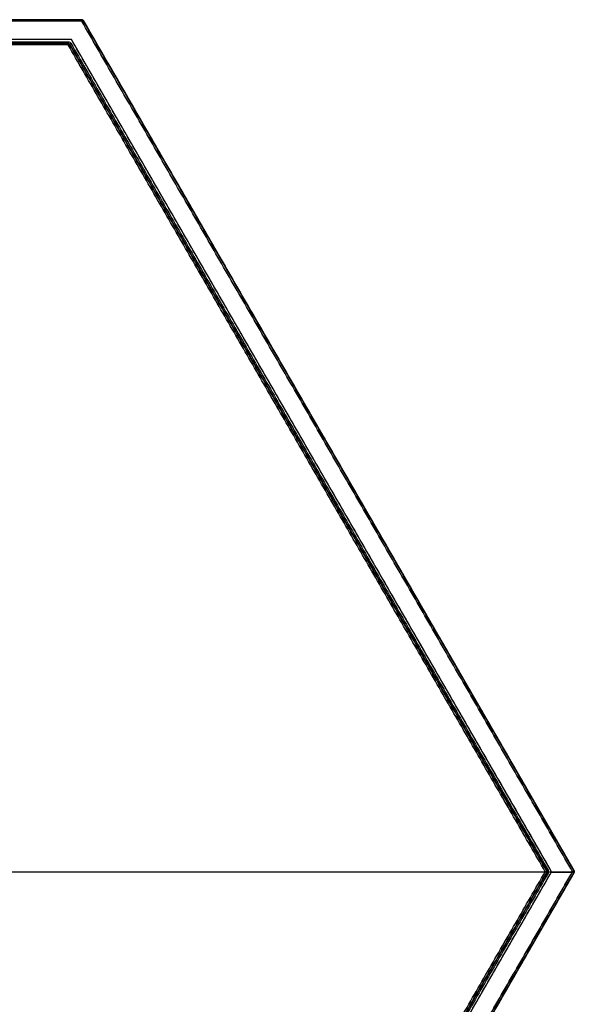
# Model space of a CAD drawing. Header units: millimetres. Extents: x -125 to 125, y -108 to 108.
# Tile 13 of 13: x 54 to 125, y -17 to 108. Entities that reach past the tile are written whole.
import ezdxf

# ---------------------------------------------------------------- set-up
doc = ezdxf.new("R2010")
doc.units = ezdxf.units.MM
doc.layers.add('Base', color=18, linetype='Continuous', true_color=0x000000)
doc.layers.add('Corpo', color=18, linetype='Continuous', true_color=0x000000)

msp = doc.modelspace()

# ---------------------------------------------------------------- linework, layer by layer
at = {"layer": 'Base', "color": 25, "true_color": 0x996633}
for p, q in [((-62.38, 108.25, -3), (62.38, 108.25, -3)), ((62.56, 108.15, -3), (124.94, 0.1, -3)), ((124.94, 0.1, -5.8), (62.56, 108.15, -5.8)), ((-60.65, 105.25, 8.5), (60.65, 105.25, 8.5)), ((60.83, 105.15, 8.5), (121.48, 0.1, 8.5)), ((93.75, 54.13, -5.8), (93.75, 54.13, -0.2)), ((91.15, 52.63, 0.2), (91.15, 52.63, 16.8)), ((-124.77, 0, -6), (124.77, 0, -6)), ((-121.3, 0, 17), (121.3, 0, 17)), ((121.7, 0), (124.77, 0)), ((121.48, -0.1, 8.5), (60.83, -105.15, 8.5)), ((62.38, -108.05, -6), (124.77, 0, -6)), ((124.94, -0.1, -3), (62.56, -108.15, -3)), ((121.5, 0, 16.8), (121.5, 0, 0.2)), ((124.97, 0, -0.2), (124.97, 0, -5.8))]:
    msp.add_line(p, q, dxfattribs=at)
at = {"layer": 'Base', "color": 25, "true_color": 0x996633, "extrusion": (1, 0, 0)}
for centre, start, end in [((108.05, -0.2, 62.38), 360, 90), ((105.45, 0.2, 60.65), 180, 270), ((105.05, 16.8, 60.65), 360, 90)]:
    msp.add_arc(centre, 0.2, start, end, dxfattribs=at)
at = {"layer": 'Base', "color": 25, "true_color": 0x996633}
for centre, radius, start, end in [((62.38, 108.05, -0.2), 0.2, 30, 90), ((62.38, 108.05, -0.2), 0.2, 88.4874, 90), ((60.65, 105.05, 16.8), 0.2, 30, 90), ((60.65, 105.05, 0.2), 0.2, 30, 90), ((60.65, 105.05, 16.8), 0.2, 30, 87.0833), ((121.3, 0, 16.8), 0.2, 0, 30), ((121.3, 0, 0.2), 0.2, 0, 30), ((121.3, 0, 16.8), 0.2, 0, 30), ((121.3, 0), 0.4, 0, 30), ((124.77, 0, -5.8), 0.2, 330, 30), ((124.77, 0, -0.2), 0.2, 330, 1.3098), ((121.3, 0, 16.8), 0.2, 330, 0), ((121.3, 0, 0.2), 0.2, 330, 0), ((121.3, 0, 0.2), 0.2, 330, 0), ((121.3, 0, 16.8), 0.2, 336, 0), ((121.3, 0), 0.4, 330, 0)]:
    msp.add_arc(centre, radius, start, end, dxfattribs=at)
at = {"layer": 'Base', "color": 25, "true_color": 0x996633, "extrusion": (0, 0, -1)}
for centre, radius, start, end in [((-62.38, 108.05, 5.8), 0.2, 90, 111.6), ((-62.38, 108.05, 3), 0.2, 90, 150), ((-62.38, 108.05, 5.8), 0.2, 90, 93.5762), ((-62.38, 108.05, 5.8), 0.2, 111.6, 150), ((-60.65, 105.05), 0.4, 90, 150), ((-60.65, 105.05, -8.5), 0.2, 90, 150), ((-121.3, 0, -8.5), 0.2, 150, 210), ((-121.3, 0), 0.4, 150, 180), ((-124.77, 0, 0.2), 0.2, 150, 210), ((-124.77, 0, 3), 0.2, 150, 210), ((-121.3, 0), 0.4, 180, 210)]:
    msp.add_arc(centre, radius, start, end, dxfattribs=at)
at = {"layer": 'Base', "color": 25, "true_color": 0x996633, "extrusion": (-1, 0, 0)}
msp.add_arc((-108.05, -5.8, -62.38), 0.2, 180, 270, dxfattribs=at)
at = {"layer": 'Base', "color": 25, "true_color": 0x996633, "extrusion": (-0.929776, 0.368125, 0)}
msp.add_arc((-123.43, -5.8, -18.23), 0.2, 180, 270, dxfattribs=at)
at = {"layer": 'Base', "color": 25, "true_color": 0x996633, "extrusion": (0.5, -0.866025, 0)}
for centre in [(108.05, -0.2, -62.38), (105.05, 16.8, -60.65), (108.05, -0.2), (105.05, 16.8)]:
    msp.add_arc(centre, 0.2, 0, 90, dxfattribs=at)
at = {"layer": 'Base', "color": 25, "true_color": 0x996633, "extrusion": (0.5, -0.866025, -1.58597e-13)}
msp.add_arc((108.05, -5.8, -62.38), 0.2, 270, 360, dxfattribs=at)
at = {"layer": 'Base', "color": 25, "true_color": 0x996633, "extrusion": (0.5, -0.866025, 7.92984e-14)}
msp.add_arc((105.45, 0.2, -60.65), 0.2, 180, 270, dxfattribs=at)
at = {"layer": 'Base', "color": 25, "true_color": 0x996633, "extrusion": (-0.5, 0.866025, 0)}
for centre, start, end in [((-108.05, -5.8), 180, 270), ((-105.45, 0.2), 270, 360)]:
    msp.add_arc(centre, 0.2, start, end, dxfattribs=at)
at = {"layer": 'Base', "color": 25, "true_color": 0x996633, "extrusion": (-0.5, 0.866025, -2.08733e-13)}
msp.add_arc((-105.05, 16.8, -60.65), 0.2, 90, 180, dxfattribs=at)
at = {"layer": 'Base', "color": 25, "true_color": 0x996633, "extrusion": (-0.5, 0.866025, -3.37818e-13)}
msp.add_arc((-105.45, 0.2, -60.65), 0.2, 270, 360, dxfattribs=at)
at = {"layer": 'Base', "color": 25, "true_color": 0x996633, "extrusion": (-0.5, 0.866025, -4.6509e-13)}
msp.add_arc((-108.05, -0.2, -62.38), 0.2, 90, 180, dxfattribs=at)
at = {"layer": 'Base', "color": 25, "true_color": 0x996633, "extrusion": (-0.5, 0.866025, 3.13784e-13)}
msp.add_arc((-108.05, -5.8, -62.38), 0.2, 180, 270, dxfattribs=at)
at = {"layer": 'Base', "color": 25, "true_color": 0x996633, "extrusion": (0, -1, 0)}
for centre, start, end in [((121.3, 16.8), 0, 90), ((121.7, 0.2), 180, 270), ((124.77, -0.2), 360, 90)]:
    msp.add_arc(centre, 0.2, start, end, dxfattribs=at)
at = {"layer": 'Base', "color": 25, "true_color": 0x996633, "extrusion": (-0.5, -0.866025, -2.91204e-13)}
msp.add_arc((105.05, 16.8, -60.65), 0.2, 0, 90, dxfattribs=at)
at = {"layer": 'Base', "color": 25, "true_color": 0x996633, "extrusion": (0.5, 0.866025, 2.95079e-13)}
msp.add_arc((-105.45, 0.2, 60.65), 0.2, 270, 360, dxfattribs=at)
at = {"layer": 'Base', "color": 25, "true_color": 0x996633, "extrusion": (0.5, 0.866025, 2.82216e-13)}
msp.add_arc((-108.05, -0.2, 62.38), 0.2, 90, 180, dxfattribs=at)
at = {"layer": 'Base', "color": 25, "true_color": 0x996633, "extrusion": (0.5, 0.866025, -2.85649e-13)}
msp.add_arc((-108.05, -5.8, 62.38), 0.2, 180, 270, dxfattribs=at)
at = {"layer": 'Base', "color": 25, "true_color": 0x996633, "extrusion": (0.368125, 0.929776, 8.15955e-14)}
msp.add_arc((-116.01, -5.8, 45.93), 0.2, 180, 270, dxfattribs=at)
at = {"layer": 'Base', "color": 25, "true_color": 0x996633}
for points in [[(-62.38, 108.25, -5.8), (0, 108.25, -5.8), (62.38, 108.25, -5.8)], [(62.38, 108.25, -0.2), (0, 108.25, -0.2), (-62.38, 108.25, -0.2)], [(62.38, 108.05), (0, 108.05), (-62.38, 108.05)], [(62.38, 108.05, -6), (0, 108.05, -6), (-62.38, 108.05, -6)], [(62.38, 108.25, -5.8), (62.38, 108.25, -3), (62.38, 108.25, -0.2)], [(124.77, 0), (93.58, 54.03), (62.38, 108.05)], [(124.77, 0, -6), (93.58, 54.03, -6), (62.38, 108.05, -6)], [(62.56, 108.15, -5.8), (93.75, 54.13, -5.8), (124.94, 0.1, -5.8)], [(62.56, 108.15, -0.2), (62.56, 108.15, -3), (62.56, 108.15, -5.8)], [(124.94, 0.1, -0.2), (93.75, 54.13, -0.2), (62.56, 108.15, -0.2)], [(-60.65, 105.45), (0, 105.45), (60.65, 105.45)], [(-60.65, 105.25, 0.2), (0, 105.25, 0.2), (60.65, 105.25, 0.2)], [(60.65, 105.25, 16.8), (0, 105.25, 16.8), (-60.65, 105.25, 16.8)], [(60.65, 105.25, 0.2), (60.65, 105.25, 8.5), (60.65, 105.25, 16.8)], [(60.83, 105.15, 0.2), (91.15, 52.63, 0.2), (121.48, 0.1, 0.2)], [(60.83, 105.15, 16.8), (60.83, 105.15, 8.5), (60.83, 105.15, 0.2)], [(121.48, 0.1, 16.8), (91.15, 52.63, 16.8), (60.83, 105.15, 16.8)], [(61, 105.25), (91.33, 52.73), (121.65, 0.2)], [(60.65, 105.05, 17), (0, 105.05, 17), (-60.65, 105.05, 17)], [(121.3, 0, 17), (90.98, 52.53, 17), (60.65, 105.05, 17)], [(121.48, 0.1, 0.2), (121.48, 0.1, 8.5), (121.48, 0.1, 16.8)], [(124.94, 0.1, -5.8), (124.94, 0.1, -3), (124.94, 0.1, -0.2)], [(60.65, -105.05, 17), (90.98, -52.53, 17), (121.3, 0, 17)], [(60.83, -105.15, 16.8), (91.15, -52.63, 16.8), (121.48, -0.1, 16.8)], [(121.48, -0.1, 0.2), (91.15, -52.63, 0.2), (60.83, -105.15, 0.2)], [(121.65, -0.2), (91.33, -52.73), (61, -105.25)], [(62.38, -108.05), (93.58, -54.03), (124.77, 0)], [(62.38, -108.05, -6), (93.58, -54.03, -6), (124.77, 0, -6)], [(62.56, -108.15, -0.2), (93.75, -54.13, -0.2), (124.94, -0.1, -0.2)], [(124.94, -0.1, -5.8), (93.75, -54.13, -5.8), (62.56, -108.15, -5.8)], [(121.48, -0.1, 16.8), (121.48, -0.1, 8.5), (121.48, -0.1, 0.2)], [(124.94, -0.1, -0.2), (124.94, -0.1, -3), (124.94, -0.1, -5.8)]]:
    msp.add_open_spline(points, degree=2, dxfattribs=at)
at = {"layer": 'Corpo', "color": 25, "true_color": 0x996633}
for p, q in [((-62.09, 108.05, 161.5), (62.44, 108.25, 161.5)), ((62.44, 108.25, 323), (62.44, 108.25)), ((62.53, 108.2, 161.5), (124.97, 0.05, 161.5)), ((61.06, 105.75, 161.5), (-60.71, 105.55, 161.5)), ((122.11, 0, 161.5), (61.06, 105.75, 161.5)), ((93.75, 54.13), (93.75, 54.13, 323)), ((91.59, 52.88), (91.59, 52.88, 323)), ((61.11, -105.66, 161.5), (122.11, 0, 161.5)), ((124.97, -0.05, 161.5), (62.56, -108.15, 161.5)), ((124.94, -0.1, 323), (122.05, -0.1, 323)), ((124.94, -0.1), (122.05, -0.1)), ((124.98, 0, 323), (124.98, 0))]:
    msp.add_line(p, q, dxfattribs=at)
at = {"layer": 'Corpo', "color": 25, "true_color": 0x996633, "extrusion": (0, 0, -1)}
for centre, start, end in [((-62.44, 108.15, -323), 89.9059, 150), ((-62.44, 108.15), 89.9059, 150), ((-62.44, 108.15, -161.5), 89.9059, 150), ((-124.88, 0, -323), 150, 210), ((-124.88, 0), 150, 210), ((-124.88, 0, -161.5), 150, 210)]:
    msp.add_arc(centre, 0.1, start, end, dxfattribs=at)
at = {"layer": 'Corpo', "color": 25, "true_color": 0x996633}
for points in [[(-62.09, 108.05, 323), (0.18, 108.15, 323), (62.44, 108.25, 323)], [(-62.09, 108.05), (0.18, 108.15), (62.44, 108.25)], [(62.44, 108.25), (62.44, 108.25, 161.5), (62.44, 108.25, 323)], [(62.53, 108.2, 323), (93.75, 54.13, 323), (124.97, 0.05, 323)], [(62.53, 108.2), (93.75, 54.13), (124.97, 0.05)], [(62.53, 108.2, 323), (62.53, 108.2, 161.5), (62.53, 108.2)], [(61.06, 105.75), (0.18, 105.65), (-60.71, 105.55)], [(61.06, 105.75, 323), (0.18, 105.65, 323), (-60.71, 105.55, 323)], [(61.06, 105.75, 323), (61.06, 105.75, 161.5), (61.06, 105.75)], [(122.11, 0), (91.59, 52.88), (61.06, 105.75)], [(122.11, 0, 323), (91.59, 52.88, 323), (61.06, 105.75, 323)], [(124.97, 0.05), (124.97, 0.05, 161.5), (124.97, 0.05, 323)], [(61.11, -105.66), (91.61, -52.83), (122.11, 0)], [(61.11, -105.66, 323), (91.61, -52.83, 323), (122.11, 0, 323)], [(124.97, -0.05), (93.76, -54.1), (62.56, -108.15)], [(124.97, -0.05, 323), (93.76, -54.1, 323), (62.56, -108.15, 323)], [(122.11, 0, 323), (122.11, 0, 161.5), (122.11, 0)], [(124.97, -0.05, 323), (124.97, -0.05, 161.5), (124.97, -0.05)]]:
    msp.add_open_spline(points, degree=2, dxfattribs=at)

doc.saveas('drawing.dxf')
